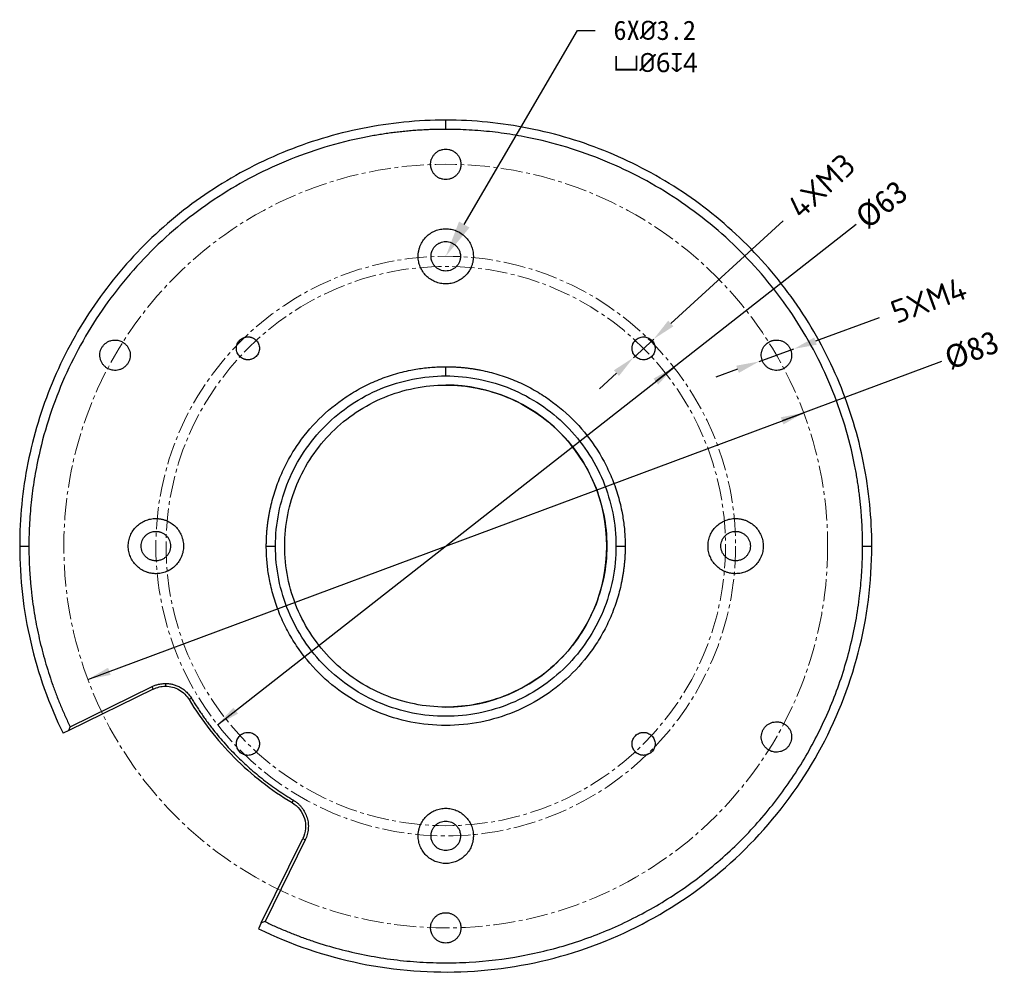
# Model space of a CAD drawing. Header units: millimetres. Extents: x 418 to 733, y 373 to 512.
# Tile 2 of 2: x 626 to 733, y 398 to 502. Entities that reach past the tile are written whole.
import ezdxf
from ezdxf import colors
from ezdxf.entities.mleader import LeaderData, LeaderLine
from ezdxf.math import Vec2, Vec3

# ---------------------------------------------------------------- set-up
doc = ezdxf.new("R2010")
doc.units = ezdxf.units.MM
doc.linetypes.add('点画线', pattern=[18, 12, -2, 2, -2])
doc.layers.add('中心线层', color=1, linetype='点画线', lineweight=18)
doc.styles.add('宋体', font='txt')
doc.dimstyles.new('宋体2.5 直径', dxfattribs={"dimtxt": 2.5, "dimasz": 2.5, "dimexe": 0.5, "dimexo": 1, "dimgap": 1, "dimtad": 0, "dimdsep": 46, "dimtxsty": '宋体', "dimcen": 2.5, "dimadec": 0, "dimazin": 0, "dimtfac": 1, "dimtmove": 0, "dimatfit": 2, "dimfxl": 1, "dimtolj": 1, "dimarcsym": 1})

# ---------------------------------------------------------------- blocks, each defined once
blk = doc.blocks.new('*D32')
at = {"color": 0, "lineweight": -2, "ltscale": 0.2}
for p, q in [((716.73, 479.24), (694.94, 462.18)), ((647.32, 424.86), (696.91, 463.72))]:
    blk.add_line(p, q, dxfattribs=at)
at = {"color": 0}
for points in [[(695.2, 461.85), (694.69, 462.5), (696.91, 463.72)], [(649.03, 426.73), (649.54, 426.08), (647.32, 424.86)]]:
    blk.add_solid(points, dxfattribs=at)
at = {"layer": 'Defpoints', "color": 0}
for p in [(696.91, 463.72), (647.32, 424.86)]:
    blk.add_point(p, dxfattribs=at)
at = {"color": 0, "insert": (719.49, 481.41), "char_height": 2.5, "attachment_point": 5, "rotation": 38.0765, "style": '宋体'}
blk.add_mtext('\\A1;%%C63', dxfattribs=at)
blk = doc.blocks.new('*D33')
at = {"color": 0, "lineweight": -2, "ltscale": 0.2}
for p, q in [((708.77, 479.64), (696.56, 468.48)), ((692.5, 464.77), (694.72, 466.8)), ((690.66, 463.09), (688.81, 461.4))]:
    blk.add_line(p, q, dxfattribs=at)
at = {"color": 0}
for points in [[(696.28, 468.79), (696.85, 468.18), (694.72, 466.8)], [(690.94, 462.78), (690.38, 463.4), (692.5, 464.77)]]:
    blk.add_solid(points, dxfattribs=at)
at = {"layer": 'Defpoints', "color": 0}
for p in [(694.72, 466.8), (692.5, 464.77)]:
    blk.add_point(p, dxfattribs=at)
at = {"color": 0, "insert": (712.94, 483.45), "char_height": 2.5, "attachment_point": 5, "rotation": 42.4174, "style": '宋体'}
blk.add_mtext('\\A1;{\\fISOCPEUR|b0|i0|c0|p34;4XM3}', dxfattribs=at)
blk = doc.blocks.new('*D34')
at = {"color": 0, "lineweight": -2, "ltscale": 0.2}
for p, q in [((725.99, 464.36), (708.66, 457.9)), ((633.23, 429.8), (711.01, 458.78))]:
    blk.add_line(p, q, dxfattribs=at)
at = {"color": 0}
for points in [[(708.81, 457.51), (708.52, 458.29), (711.01, 458.78)], [(635.42, 431.07), (635.71, 430.29), (633.23, 429.8)]]:
    blk.add_solid(points, dxfattribs=at)
at = {"layer": 'Defpoints', "color": 0}
for p in [(711.01, 458.78), (633.23, 429.8)]:
    blk.add_point(p, dxfattribs=at)
at = {"color": 0, "insert": (729.28, 465.58), "char_height": 2.5, "attachment_point": 5, "rotation": 20.43, "style": '宋体'}
blk.add_mtext('\\A1;%%C83', dxfattribs=at)
blk = doc.blocks.new('*D35')
at = {"color": 0, "lineweight": -2, "ltscale": 0.2}
for p, q in [((719.23, 469.09), (712.29, 466.57)), ((706.17, 464.36), (709.94, 465.72)), ((703.82, 463.51), (701.47, 462.66))]:
    blk.add_line(p, q, dxfattribs=at)
at = {"color": 0}
for points in [[(712.15, 466.96), (712.43, 466.18), (709.94, 465.72)], [(703.97, 463.12), (703.68, 463.9), (706.17, 464.36)]]:
    blk.add_solid(points, dxfattribs=at)
at = {"layer": 'Defpoints', "color": 0}
for p in [(709.94, 465.72), (706.17, 464.36)]:
    blk.add_point(p, dxfattribs=at)
at = {"color": 0, "insert": (724.6, 471.03), "char_height": 2.5, "attachment_point": 5, "rotation": 19.8934, "style": '宋体'}
blk.add_mtext('\\A1;{\\fISOCPEUR|b0|i0|c0|p34;5XM4}', dxfattribs=at)

msp = doc.modelspace()

# ---------------------------------------------------------------- linework, layer by layer
at = {"color": 7, "linetype": 'Continuous', "lineweight": 25}
for p, q in [((672.115, 489.591), (672.115, 490.591)), ((672.115, 462.791), (672.115, 463.791)), ((625.815, 444.291), (626.815, 444.291)), ((652.615, 444.291), (653.615, 444.291)), ((690.615, 444.291), (691.615, 444.291)), ((717.415, 444.291), (718.415, 444.291)), ((641.656, 429.357), (641.656, 429.057)), ((640.335, 428.75), (631.156, 424.248)), ((631.294, 424.65), (640.203, 429.02)), ((640.335, 428.75), (640.203, 429.02)), ((644.488, 427.752), (644.23, 427.598)), ((631.156, 424.248), (630.528, 423.94)), ((655.423, 416.405), (655.577, 416.662)), ((652.074, 403.331), (656.576, 412.51)), ((656.845, 412.378), (652.476, 403.469)), ((656.576, 412.51), (656.845, 412.378)), ((652.074, 403.331), (651.766, 402.702))]:
    msp.add_line(p, q, dxfattribs=at)
msp.add_arc((672.115, 444.291), 17.5, 270, 90)
for points, knots in [([(672.115, 490.591), (669.085, 490.591), (666.055, 490.292), (660.111, 489.11), (657.197, 488.226), (651.598, 485.907), (648.912, 484.471), (643.873, 481.104), (641.519, 479.172), (637.234, 474.887), (635.302, 472.533), (631.935, 467.494), (630.5, 464.808), (628.18, 459.209), (627.296, 456.295), (626.114, 450.351), (625.815, 447.321), (625.815, 444.291)], [0, 0, 0, 0, 0.125, 0.125, 0.25, 0.25, 0.375, 0.375, 0.5, 0.5, 0.625, 0.625, 0.75, 0.75, 0.875, 0.875, 1, 1, 1, 1]), ([(718.415, 444.291), (718.415, 447.321), (718.117, 450.351), (716.935, 456.295), (716.051, 459.209), (713.731, 464.808), (712.296, 467.494), (708.929, 472.533), (706.997, 474.887), (702.712, 479.172), (700.358, 481.104), (695.319, 484.471), (692.633, 485.907), (687.034, 488.226), (684.12, 489.11), (678.176, 490.292), (675.146, 490.591), (672.115, 490.591)], [0, 0, 0, 0, 0.125, 0.125, 0.25, 0.25, 0.375, 0.375, 0.5, 0.5, 0.625, 0.625, 0.75, 0.75, 0.875, 0.875, 1, 1, 1, 1]), ([(672.115, 489.591), (671.887, 489.59), (671.43, 489.588), (670.745, 489.572), (670.061, 489.546), (669.378, 489.51), (668.696, 489.464), (668.015, 489.407), (667.335, 489.34), (666.657, 489.263), (665.979, 489.175), (665.302, 489.077), (664.626, 488.969), (663.951, 488.851), (662.047, 488.487), (658.944, 487.711), (654.752, 486.209), (650.726, 484.307), (646.908, 482.016), (643.331, 479.365), (640.033, 476.374), (637.041, 473.076), (634.39, 469.498), (632.099, 465.68), (630.197, 461.654), (628.695, 457.462), (627.872, 454.169), (627.449, 451.878), (627.254, 450.622), (627.094, 449.363), (626.969, 448.1), (626.881, 446.833), (626.826, 445.563), (626.819, 444.715), (626.815, 444.291)], [0, 0, 0, 0, 0.0096419, 0.0192719, 0.028892, 0.0385045, 0.0481116, 0.0577154, 0.0673182, 0.0769223, 0.0865297, 0.0961427, 0.1057634, 0.1153942, 0.1250371, 0.1875277, 0.2500252, 0.3125158, 0.3750133, 0.4375039, 0.5000014, 0.562492, 0.6249895, 0.6874801, 0.7499776, 0.8124681, 0.8749657, 0.8928621, 0.9107236, 0.9285642, 0.9463981, 0.9642392, 0.9821019, 1, 1, 1, 1]), ([(717.415, 444.291), (717.415, 444.519), (717.413, 444.976), (717.396, 445.661), (717.371, 446.345), (717.335, 447.028), (717.288, 447.71), (717.232, 448.391), (717.165, 449.071), (717.088, 449.75), (717, 450.427), (716.902, 451.104), (716.794, 451.78), (716.675, 452.455), (716.312, 454.359), (715.536, 457.462), (714.034, 461.654), (712.132, 465.68), (709.841, 469.498), (707.19, 473.075), (704.199, 476.374), (700.9, 479.365), (697.323, 482.016), (693.505, 484.307), (689.479, 486.209), (685.287, 487.711), (681.994, 488.534), (679.703, 488.957), (678.447, 489.152), (677.187, 489.312), (675.924, 489.437), (674.658, 489.525), (673.388, 489.58), (672.54, 489.587), (672.115, 489.591)], [0, 0, 0, 0, 0.0096419, 0.0192719, 0.028892, 0.0385045, 0.0481116, 0.0577154, 0.0673182, 0.0769223, 0.0865297, 0.0961427, 0.1057634, 0.1153942, 0.1250371, 0.1875277, 0.2500252, 0.3125158, 0.3750133, 0.4375039, 0.5000014, 0.562492, 0.6249895, 0.6874801, 0.7499776, 0.8124681, 0.8749657, 0.8928621, 0.9107236, 0.9285642, 0.9463981, 0.9642392, 0.9821019, 1, 1, 1, 1]), ([(670.465, 485.791), (670.466, 485.834), (670.468, 485.921), (670.484, 486.049), (670.509, 486.176), (670.544, 486.301), (670.612, 486.483), (670.734, 486.714), (670.941, 486.964), (671.192, 487.172), (671.48, 487.324), (671.791, 487.42), (672.115, 487.451), (672.439, 487.42), (672.751, 487.325), (673.038, 487.172), (673.289, 486.965), (673.497, 486.714), (673.633, 486.458), (673.714, 486.219), (673.758, 486.007), (673.763, 485.863), (673.765, 485.791)], [0, 0, 0, 0, 0.0251655, 0.0501056, 0.0749758, 0.0999332, 0.125133, 0.1875615, 0.2500978, 0.3125263, 0.3750626, 0.4374911, 0.5000273, 0.5624558, 0.6249921, 0.6874206, 0.7499569, 0.8123854, 0.8749217, 0.9167118, 0.9581622, 1, 1, 1, 1]), ([(673.765, 485.791), (673.765, 485.747), (673.763, 485.661), (673.747, 485.532), (673.722, 485.405), (673.687, 485.281), (673.619, 485.098), (673.497, 484.868), (673.29, 484.617), (673.039, 484.409), (672.751, 484.257), (672.44, 484.161), (672.116, 484.13), (671.791, 484.161), (671.48, 484.257), (671.193, 484.409), (670.942, 484.616), (670.734, 484.868), (670.598, 485.123), (670.517, 485.362), (670.473, 485.574), (670.468, 485.718), (670.465, 485.791)], [0, 0, 0, 0, 0.0251655, 0.0501056, 0.0749758, 0.0999332, 0.125133, 0.1875615, 0.2500978, 0.3125263, 0.3750626, 0.4374911, 0.5000273, 0.5624558, 0.6249921, 0.6874206, 0.7499569, 0.8123854, 0.8749217, 0.9167118, 0.9581622, 1, 1, 1, 1]), ([(669.115, 475.791), (669.116, 475.847), (669.118, 475.96), (669.133, 476.128), (669.156, 476.294), (669.189, 476.458), (669.231, 476.62), (669.282, 476.781), (669.392, 477.069), (669.604, 477.469), (669.981, 477.925), (670.437, 478.302), (670.96, 478.58), (671.526, 478.753), (672.115, 478.809), (672.705, 478.753), (673.271, 478.58), (673.793, 478.302), (674.25, 477.925), (674.627, 477.469), (674.858, 477.032), (674.991, 476.663), (675.063, 476.377), (675.107, 476.086), (675.113, 475.889), (675.115, 475.791)], [0, 0, 0, 0, 0.0180124, 0.0358853, 0.053675, 0.0714385, 0.0892331, 0.1071157, 0.1251424, 0.1875918, 0.2501004, 0.3125497, 0.3750583, 0.4375076, 0.5000162, 0.5624655, 0.6249741, 0.6874234, 0.749932, 0.8123814, 0.8748899, 0.9063094, 0.9374302, 0.9685585, 1, 1, 1, 1]), ([(670.515, 475.791), (670.516, 475.833), (670.518, 475.917), (670.533, 476.041), (670.558, 476.164), (670.592, 476.285), (670.657, 476.462), (670.776, 476.686), (670.977, 476.929), (671.22, 477.13), (671.499, 477.278), (671.801, 477.371), (672.115, 477.401), (672.43, 477.371), (672.731, 477.278), (673.01, 477.13), (673.254, 476.929), (673.455, 476.686), (673.587, 476.437), (673.665, 476.206), (673.708, 476), (673.713, 475.861), (673.715, 475.791)], [0, 0, 0, 0, 0.02516495, 0.05010475, 0.07497501, 0.09993264, 0.12513293, 0.18755975, 0.25009772, 0.31252454, 0.37506251, 0.43748933, 0.5000273, 0.56245412, 0.62499209, 0.68741892, 0.74995689, 0.81238371, 0.87492168, 0.91671104, 0.95816147, 1, 1, 1, 1]), ([(675.115, 475.791), (675.115, 475.734), (675.113, 475.621), (675.098, 475.454), (675.075, 475.287), (675.042, 475.123), (675, 474.961), (674.949, 474.8), (674.839, 474.512), (674.627, 474.112), (674.25, 473.656), (673.794, 473.279), (673.271, 473.002), (672.705, 472.828), (672.116, 472.772), (671.526, 472.828), (670.96, 473.002), (670.438, 473.279), (669.981, 473.656), (669.604, 474.112), (669.373, 474.549), (669.239, 474.919), (669.168, 475.204), (669.124, 475.495), (669.118, 475.692), (669.115, 475.791)], [0, 0, 0, 0, 0.0180124, 0.0358853, 0.053675, 0.0714385, 0.0892331, 0.1071157, 0.1251424, 0.1875918, 0.2501004, 0.3125497, 0.3750583, 0.4375076, 0.5000162, 0.5624655, 0.6249741, 0.6874234, 0.749932, 0.8123814, 0.8748899, 0.9063094, 0.9374302, 0.9685585, 1, 1, 1, 1]), ([(673.715, 475.791), (673.715, 475.748), (673.713, 475.665), (673.698, 475.54), (673.673, 475.417), (673.639, 475.296), (673.574, 475.119), (673.455, 474.896), (673.254, 474.652), (673.011, 474.451), (672.732, 474.303), (672.43, 474.211), (672.116, 474.181), (671.801, 474.211), (671.5, 474.303), (671.221, 474.451), (670.977, 474.652), (670.776, 474.896), (670.644, 475.144), (670.566, 475.375), (670.523, 475.581), (670.518, 475.721), (670.515, 475.791)], [0, 0, 0, 0, 0.025165, 0.0501048, 0.074975, 0.0999326, 0.1251329, 0.1875597, 0.2500977, 0.3125245, 0.3750625, 0.4374893, 0.5000273, 0.5624541, 0.6249921, 0.6874189, 0.7499569, 0.8123837, 0.8749217, 0.916711, 0.9581615, 1, 1, 1, 1]), ([(635.35, 463.612), (635.313, 463.634), (635.239, 463.679), (635.136, 463.757), (635.039, 463.842), (634.948, 463.935), (634.824, 464.085), (634.686, 464.306), (634.572, 464.611), (634.518, 464.932), (634.529, 465.257), (634.602, 465.574), (634.737, 465.871), (634.926, 466.136), (635.165, 466.358), (635.441, 466.53), (635.746, 466.644), (636.067, 466.698), (636.356, 466.688), (636.604, 466.639), (636.809, 466.571), (636.937, 466.503), (637, 466.47)], [0, 0, 0, 0, 0.0251655, 0.0501056, 0.0749758, 0.0999332, 0.125133, 0.1875615, 0.2500978, 0.3125263, 0.3750626, 0.4374911, 0.5000273, 0.5624558, 0.6249921, 0.6874206, 0.7499569, 0.8123854, 0.8749217, 0.9167118, 0.9581622, 1, 1, 1, 1]), ([(650.619, 464.537), (650.587, 464.537), (650.521, 464.539), (650.424, 464.551), (650.328, 464.57), (650.233, 464.596), (650.095, 464.647), (649.92, 464.74), (649.73, 464.897), (649.573, 465.087), (649.419, 465.377), (649.336, 465.787), (649.419, 466.196), (649.573, 466.486), (649.73, 466.676), (649.92, 466.833), (650.114, 466.936), (650.295, 466.997), (650.456, 467.031), (650.565, 467.035), (650.619, 467.037)], [0, 0, 0, 0, 0.0251908, 0.0501587, 0.0750595, 0.1000502, 0.1252863, 0.1877742, 0.2504046, 0.3128925, 0.3755229, 0.500027, 0.624531, 0.687019, 0.7496493, 0.8121373, 0.8747677, 0.9166016, 0.958103, 1, 1, 1, 1]), ([(650.619, 467.037), (650.652, 467.036), (650.718, 467.034), (650.815, 467.023), (650.911, 467.004), (651.006, 466.977), (651.144, 466.926), (651.319, 466.833), (651.509, 466.676), (651.666, 466.486), (651.82, 466.197), (651.902, 465.787), (651.82, 465.377), (651.666, 465.088), (651.509, 464.897), (651.319, 464.74), (651.125, 464.637), (650.944, 464.576), (650.783, 464.543), (650.674, 464.539), (650.619, 464.537)], [0, 0, 0, 0, 0.0251908, 0.0501587, 0.0750595, 0.1000502, 0.1252863, 0.1877742, 0.2504046, 0.3128925, 0.3755229, 0.500027, 0.624531, 0.687019, 0.7496493, 0.8121373, 0.8747677, 0.9166016, 0.958103, 1, 1, 1, 1]), ([(692.362, 465.787), (692.362, 465.82), (692.364, 465.885), (692.376, 465.982), (692.395, 466.078), (692.421, 466.173), (692.472, 466.311), (692.565, 466.486), (692.722, 466.676), (692.912, 466.833), (693.202, 466.987), (693.612, 467.07), (694.021, 466.987), (694.311, 466.833), (694.501, 466.676), (694.658, 466.486), (694.761, 466.292), (694.822, 466.111), (694.856, 465.95), (694.86, 465.841), (694.862, 465.787)], [0, 0, 0, 0, 0.0251908, 0.0501587, 0.0750595, 0.1000502, 0.1252863, 0.1877742, 0.2504046, 0.3128925, 0.3755229, 0.500027, 0.624531, 0.687019, 0.7496493, 0.8121373, 0.8747677, 0.9166016, 0.958103, 1, 1, 1, 1]), ([(707.231, 466.47), (707.269, 466.49), (707.345, 466.532), (707.464, 466.583), (707.586, 466.624), (707.712, 466.656), (707.903, 466.689), (708.164, 466.698), (708.485, 466.644), (708.79, 466.531), (709.066, 466.358), (709.304, 466.136), (709.493, 465.871), (709.629, 465.575), (709.702, 465.257), (709.713, 464.932), (709.659, 464.611), (709.546, 464.306), (709.392, 464.06), (709.226, 463.871), (709.064, 463.727), (708.942, 463.65), (708.881, 463.612)], [0, 0, 0, 0, 0.0251655, 0.0501056, 0.0749758, 0.0999332, 0.125133, 0.1875615, 0.2500978, 0.3125263, 0.3750626, 0.4374911, 0.5000273, 0.5624558, 0.6249921, 0.6874206, 0.7499569, 0.8123854, 0.8749217, 0.9167118, 0.9581622, 1, 1, 1, 1]), ([(637, 466.47), (637.038, 466.447), (637.112, 466.402), (637.215, 466.324), (637.312, 466.239), (637.403, 466.146), (637.527, 465.997), (637.665, 465.775), (637.779, 465.471), (637.833, 465.149), (637.822, 464.824), (637.749, 464.507), (637.613, 464.211), (637.424, 463.945), (637.186, 463.723), (636.91, 463.551), (636.605, 463.437), (636.284, 463.383), (635.995, 463.393), (635.747, 463.442), (635.542, 463.51), (635.414, 463.578), (635.35, 463.612)], [0, 0, 0, 0, 0.0251655, 0.0501056, 0.0749758, 0.0999332, 0.125133, 0.1875615, 0.2500978, 0.3125263, 0.3750626, 0.4374911, 0.5000273, 0.5624558, 0.6249921, 0.6874206, 0.7499569, 0.8123854, 0.8749217, 0.9167118, 0.9581622, 1, 1, 1, 1]), ([(694.862, 465.787), (694.861, 465.754), (694.859, 465.688), (694.848, 465.591), (694.829, 465.495), (694.802, 465.4), (694.751, 465.262), (694.658, 465.087), (694.501, 464.897), (694.311, 464.74), (694.021, 464.586), (693.612, 464.504), (693.202, 464.586), (692.913, 464.74), (692.722, 464.897), (692.565, 465.087), (692.462, 465.281), (692.401, 465.462), (692.368, 465.623), (692.364, 465.732), (692.362, 465.787)], [0, 0, 0, 0, 0.0251908, 0.0501587, 0.0750595, 0.1000502, 0.1252863, 0.1877742, 0.2504046, 0.3128925, 0.3755229, 0.500027, 0.624531, 0.687019, 0.7496493, 0.8121373, 0.8747677, 0.9166016, 0.958103, 1, 1, 1, 1]), ([(708.881, 463.612), (708.842, 463.591), (708.767, 463.549), (708.647, 463.498), (708.525, 463.457), (708.399, 463.425), (708.208, 463.392), (707.947, 463.383), (707.626, 463.437), (707.321, 463.551), (707.045, 463.723), (706.807, 463.945), (706.618, 464.21), (706.482, 464.507), (706.409, 464.824), (706.398, 465.149), (706.452, 465.47), (706.566, 465.775), (706.719, 466.021), (706.885, 466.211), (707.047, 466.355), (707.169, 466.431), (707.231, 466.47)], [0, 0, 0, 0, 0.0251655, 0.0501056, 0.0749758, 0.0999332, 0.125133, 0.1875615, 0.2500978, 0.3125263, 0.3750626, 0.4374911, 0.5000273, 0.5624558, 0.6249921, 0.6874206, 0.7499569, 0.8123854, 0.8749217, 0.9167118, 0.9581622, 1, 1, 1, 1]), ([(652.615, 444.291), (652.616, 444.433), (652.618, 444.717), (652.633, 445.142), (652.656, 445.567), (652.688, 445.99), (652.73, 446.413), (652.781, 446.835), (652.841, 447.256), (652.91, 447.676), (653.08, 448.582), (653.425, 449.96), (654.071, 451.765), (654.89, 453.498), (656.203, 455.688), (658.238, 458.168), (660.718, 460.203), (662.908, 461.516), (664.641, 462.335), (666.446, 462.981), (667.934, 463.354), (669.065, 463.556), (669.823, 463.661), (670.585, 463.735), (671.349, 463.782), (671.86, 463.788), (672.115, 463.791)], [0, 0, 0, 0, 0.0139263, 0.0278299, 0.0417173, 0.0555952, 0.0694702, 0.083349, 0.0972382, 0.1111445, 0.1250743, 0.1875786, 0.2501009, 0.3126052, 0.3751275, 0.5000027, 0.624878, 0.6873822, 0.7499046, 0.8124088, 0.8749311, 0.8999807, 0.9249737, 0.9499488, 0.9749446, 1, 1, 1, 1]), ([(672.115, 463.791), (672.258, 463.79), (672.542, 463.788), (672.967, 463.774), (673.392, 463.751), (673.815, 463.718), (674.238, 463.676), (674.66, 463.626), (675.081, 463.565), (675.501, 463.496), (676.407, 463.326), (677.785, 462.981), (679.59, 462.335), (681.323, 461.516), (683.513, 460.203), (685.993, 458.168), (688.028, 455.688), (689.341, 453.498), (690.16, 451.765), (690.806, 449.961), (691.178, 448.472), (691.381, 447.341), (691.486, 446.583), (691.56, 445.821), (691.607, 445.057), (691.613, 444.546), (691.615, 444.291)], [0, 0, 0, 0, 0.0139263, 0.0278299, 0.0417173, 0.0555952, 0.0694702, 0.083349, 0.0972382, 0.1111445, 0.1250743, 0.1875786, 0.2501009, 0.3126052, 0.3751275, 0.5000027, 0.624878, 0.6873822, 0.7499046, 0.8124088, 0.8749311, 0.8999807, 0.9249737, 0.9499488, 0.9749446, 1, 1, 1, 1]), ([(653.615, 444.291), (653.615, 445.501), (653.735, 446.712), (654.207, 449.087), (654.56, 450.252), (655.487, 452.489), (656.061, 453.562), (657.406, 455.575), (658.178, 456.516), (659.89, 458.228), (660.831, 459), (662.844, 460.345), (663.917, 460.919), (666.155, 461.846), (667.319, 462.199), (669.694, 462.671), (670.905, 462.791), (672.115, 462.791)], [0, 0, 0, 0, 0.125, 0.125, 0.25, 0.25, 0.375, 0.375, 0.5, 0.5, 0.625, 0.625, 0.75, 0.75, 0.875, 0.875, 1, 1, 1, 1]), ([(672.115, 462.791), (673.326, 462.791), (674.537, 462.671), (676.912, 462.199), (678.076, 461.846), (680.314, 460.919), (681.387, 460.345), (683.4, 459), (684.341, 458.228), (686.053, 456.516), (686.825, 455.575), (688.17, 453.562), (688.744, 452.489), (689.671, 450.252), (690.024, 449.087), (690.496, 446.712), (690.615, 445.501), (690.615, 444.291)], [0, 0, 0, 0, 0.125, 0.125, 0.25, 0.25, 0.375, 0.375, 0.5, 0.5, 0.625, 0.625, 0.75, 0.75, 0.875, 0.875, 1, 1, 1, 1]), ([(654.615, 444.291), (654.615, 445.436), (654.728, 446.581), (655.175, 448.828), (655.509, 449.929), (656.386, 452.046), (656.928, 453.061), (658.201, 454.965), (658.931, 455.855), (660.551, 457.475), (661.441, 458.205), (663.345, 459.478), (664.36, 460.02), (666.477, 460.897), (667.578, 461.231), (669.825, 461.678), (670.97, 461.791), (673.261, 461.791), (674.406, 461.678), (676.653, 461.231), (677.754, 460.897), (679.871, 460.02), (680.886, 459.478), (682.79, 458.205), (683.68, 457.475), (685.3, 455.855), (686.03, 454.965), (687.303, 453.061), (687.845, 452.046), (688.722, 449.929), (689.056, 448.828), (689.503, 446.581), (689.615, 445.436), (689.615, 444.291)], [0, 0, 0, 0, 0.0625, 0.0625, 0.125, 0.125, 0.1875, 0.1875, 0.25, 0.25, 0.3125, 0.3125, 0.375, 0.375, 0.4375, 0.4375, 0.5, 0.5, 0.5625, 0.5625, 0.625, 0.625, 0.6875, 0.6875, 0.75, 0.75, 0.8125, 0.8125, 0.875, 0.875, 0.9375, 0.9375, 1, 1, 1, 1]), ([(640.615, 441.291), (640.559, 441.291), (640.446, 441.293), (640.278, 441.308), (640.112, 441.331), (639.948, 441.364), (639.786, 441.406), (639.625, 441.457), (639.337, 441.567), (638.937, 441.779), (638.481, 442.156), (638.104, 442.612), (637.827, 443.135), (637.653, 443.701), (637.597, 444.29), (637.653, 444.88), (637.826, 445.446), (638.104, 445.969), (638.481, 446.425), (638.937, 446.802), (639.374, 447.034), (639.743, 447.167), (640.029, 447.238), (640.32, 447.282), (640.517, 447.288), (640.615, 447.291)], [0, 0, 0, 0, 0.0180124, 0.0358853, 0.053675, 0.0714385, 0.0892331, 0.1071157, 0.1251424, 0.1875918, 0.2501004, 0.3125497, 0.3750583, 0.4375076, 0.5000162, 0.5624655, 0.6249741, 0.6874234, 0.749932, 0.8123814, 0.8748899, 0.9063094, 0.9374302, 0.9685585, 1, 1, 1, 1]), ([(640.615, 447.291), (640.672, 447.29), (640.785, 447.288), (640.953, 447.273), (641.119, 447.25), (641.283, 447.218), (641.445, 447.176), (641.606, 447.124), (641.894, 447.014), (642.294, 446.802), (642.75, 446.425), (643.127, 445.969), (643.404, 445.446), (643.578, 444.88), (643.634, 444.291), (643.578, 443.701), (643.405, 443.136), (643.127, 442.613), (642.75, 442.156), (642.294, 441.779), (641.857, 441.548), (641.487, 441.415), (641.202, 441.343), (640.911, 441.299), (640.714, 441.293), (640.615, 441.291)], [0, 0, 0, 0, 0.0180124, 0.0358853, 0.053675, 0.0714385, 0.0892331, 0.1071157, 0.1251424, 0.1875918, 0.2501004, 0.3125497, 0.3750583, 0.4375076, 0.5000162, 0.5624655, 0.6249741, 0.6874234, 0.749932, 0.8123814, 0.8748899, 0.9063094, 0.9374302, 0.9685585, 1, 1, 1, 1]), ([(703.615, 441.291), (703.559, 441.291), (703.446, 441.293), (703.278, 441.308), (703.112, 441.331), (702.948, 441.364), (702.786, 441.406), (702.625, 441.457), (702.337, 441.567), (701.937, 441.779), (701.481, 442.156), (701.104, 442.612), (700.827, 443.135), (700.653, 443.701), (700.597, 444.29), (700.653, 444.88), (700.826, 445.446), (701.104, 445.969), (701.481, 446.425), (701.937, 446.802), (702.374, 447.034), (702.743, 447.167), (703.029, 447.238), (703.32, 447.282), (703.517, 447.288), (703.615, 447.291)], [0, 0, 0, 0, 0.0180124, 0.0358853, 0.053675, 0.0714385, 0.0892331, 0.1071157, 0.1251424, 0.1875918, 0.2501004, 0.3125497, 0.3750583, 0.4375076, 0.5000162, 0.5624655, 0.6249741, 0.6874234, 0.749932, 0.8123814, 0.8748899, 0.9063094, 0.9374302, 0.9685585, 1, 1, 1, 1]), ([(703.615, 447.291), (703.672, 447.29), (703.785, 447.288), (703.953, 447.273), (704.119, 447.25), (704.283, 447.218), (704.445, 447.176), (704.606, 447.124), (704.894, 447.014), (705.294, 446.802), (705.75, 446.425), (706.127, 445.969), (706.404, 445.446), (706.578, 444.88), (706.634, 444.291), (706.578, 443.701), (706.405, 443.136), (706.127, 442.613), (705.75, 442.156), (705.294, 441.779), (704.857, 441.548), (704.487, 441.415), (704.202, 441.343), (703.911, 441.299), (703.714, 441.293), (703.615, 441.291)], [0, 0, 0, 0, 0.0180124, 0.0358853, 0.053675, 0.0714385, 0.0892331, 0.1071157, 0.1251424, 0.1875918, 0.2501004, 0.3125497, 0.3750583, 0.4375076, 0.5000162, 0.5624655, 0.6249741, 0.6874234, 0.749932, 0.8123814, 0.8748899, 0.9063094, 0.9374302, 0.9685585, 1, 1, 1, 1]), ([(640.615, 442.691), (640.573, 442.692), (640.49, 442.693), (640.365, 442.709), (640.242, 442.733), (640.121, 442.767), (639.944, 442.832), (639.721, 442.951), (639.477, 443.152), (639.276, 443.396), (639.128, 443.674), (639.036, 443.976), (639.005, 444.29), (639.036, 444.605), (639.128, 444.907), (639.276, 445.185), (639.477, 445.429), (639.72, 445.63), (639.969, 445.762), (640.2, 445.84), (640.406, 445.883), (640.545, 445.888), (640.615, 445.891)], [0, 0, 0, 0, 0.02516495, 0.05010475, 0.07497501, 0.09993264, 0.12513293, 0.18755975, 0.25009772, 0.31252454, 0.37506251, 0.43748933, 0.5000273, 0.56245412, 0.62499209, 0.68741892, 0.74995689, 0.81238371, 0.87492168, 0.91671104, 0.95816147, 1, 1, 1, 1]), ([(640.615, 445.891), (640.658, 445.89), (640.741, 445.888), (640.866, 445.873), (640.989, 445.848), (641.11, 445.814), (641.287, 445.749), (641.51, 445.63), (641.754, 445.429), (641.955, 445.186), (642.103, 444.907), (642.195, 444.605), (642.226, 444.291), (642.195, 443.976), (642.103, 443.675), (641.955, 443.396), (641.754, 443.152), (641.511, 442.951), (641.262, 442.819), (641.031, 442.741), (640.825, 442.698), (640.686, 442.693), (640.615, 442.691)], [0, 0, 0, 0, 0.025165, 0.0501048, 0.074975, 0.0999326, 0.1251329, 0.1875597, 0.2500977, 0.3125245, 0.3750625, 0.4374893, 0.5000273, 0.5624541, 0.6249921, 0.6874189, 0.7499569, 0.8123837, 0.8749217, 0.916711, 0.9581615, 1, 1, 1, 1]), ([(703.615, 442.691), (703.573, 442.692), (703.49, 442.693), (703.365, 442.709), (703.242, 442.733), (703.121, 442.767), (702.944, 442.832), (702.721, 442.951), (702.477, 443.152), (702.276, 443.396), (702.128, 443.674), (702.036, 443.976), (702.005, 444.29), (702.036, 444.605), (702.128, 444.907), (702.276, 445.185), (702.477, 445.429), (702.72, 445.63), (702.969, 445.762), (703.2, 445.84), (703.406, 445.883), (703.545, 445.888), (703.615, 445.891)], [0, 0, 0, 0, 0.025165, 0.0501048, 0.074975, 0.0999326, 0.1251329, 0.1875597, 0.2500977, 0.3125245, 0.3750625, 0.4374893, 0.5000273, 0.5624541, 0.6249921, 0.6874189, 0.7499569, 0.8123837, 0.8749217, 0.916711, 0.9581615, 1, 1, 1, 1]), ([(703.615, 445.891), (703.658, 445.89), (703.741, 445.888), (703.866, 445.873), (703.989, 445.848), (704.11, 445.814), (704.287, 445.749), (704.51, 445.63), (704.754, 445.429), (704.955, 445.186), (705.103, 444.907), (705.195, 444.605), (705.226, 444.291), (705.195, 443.976), (705.103, 443.675), (704.955, 443.396), (704.754, 443.152), (704.511, 442.951), (704.262, 442.819), (704.031, 442.741), (703.825, 442.698), (703.686, 442.693), (703.615, 442.691)], [0, 0, 0, 0, 0.02516495, 0.05010475, 0.07497501, 0.09993264, 0.12513293, 0.18755975, 0.25009772, 0.31252454, 0.37506251, 0.43748933, 0.5000273, 0.56245412, 0.62499209, 0.68741892, 0.74995689, 0.81238371, 0.87492168, 0.91671104, 0.95816147, 1, 1, 1, 1]), ([(625.815, 444.291), (625.815, 440.779), (626.217, 437.267), (627.801, 430.425), (628.984, 427.094), (630.528, 423.94)], [0, 0, 0, 0, 0.5, 0.5, 1, 1, 1, 1]), ([(626.815, 444.291), (626.816, 444.079), (626.818, 443.656), (626.832, 443.021), (626.854, 442.386), (626.885, 441.753), (626.925, 441.119), (626.974, 440.487), (627.032, 439.854), (627.165, 438.592), (627.431, 436.705), (627.926, 434.213), (628.56, 431.753), (629.203, 429.736), (629.784, 428.146), (630.253, 426.966), (630.753, 425.799), (631.114, 425.033), (631.294, 424.65)], [0, 0, 0, 0, 0.0312709, 0.0625242, 0.0937659, 0.1250023, 0.1562394, 0.1874835, 0.2187406, 0.2500169, 0.3749976, 0.500003, 0.6249838, 0.7499892, 0.8125119, 0.8749885, 0.9374681, 1, 1, 1, 1]), ([(651.766, 402.702), (655.276, 400.985), (659.005, 399.714), (666.663, 398.147), (670.591, 397.851), (678.397, 398.253), (682.274, 398.95), (689.731, 401.295), (693.31, 402.941), (699.941, 407.079), (702.993, 409.57), (708.377, 415.237), (710.707, 418.413), (714.499, 425.249), (715.96, 428.907), (717.918, 436.474), (718.415, 440.382), (718.415, 444.291)], [0, 0, 0, 0, 0.125, 0.125, 0.25, 0.25, 0.375, 0.375, 0.5, 0.5, 0.625, 0.625, 0.75, 0.75, 0.875, 0.875, 1, 1, 1, 1]), ([(652.476, 403.469), (652.667, 403.378), (653.05, 403.196), (653.628, 402.933), (654.21, 402.678), (654.795, 402.431), (655.383, 402.192), (655.975, 401.962), (656.57, 401.74), (657.168, 401.526), (658.47, 401.081), (660.5, 400.474), (663.286, 399.829), (666.108, 399.36), (668.953, 399.071), (671.811, 398.961), (675.621, 399.056), (680.363, 399.625), (685.919, 401.018), (691.255, 403.1), (696.288, 405.837), (700.936, 409.185), (705.125, 413.092), (708.789, 417.494), (711.358, 421.52), (713.095, 424.913), (714.235, 427.535), (715.208, 430.225), (716.009, 432.97), (716.636, 435.761), (716.995, 438.02), (717.19, 439.725), (717.291, 440.863), (717.362, 442.004), (717.407, 443.147), (717.413, 443.909), (717.415, 444.291)], [0, 0, 0, 0, 0.006953, 0.0139013, 0.0208464, 0.0277895, 0.0347321, 0.0416755, 0.0486211, 0.0555702, 0.0625243, 0.0937788, 0.1250387, 0.1562932, 0.1875531, 0.2188076, 0.2500676, 0.3125508, 0.3750341, 0.4375173, 0.5000006, 0.5624838, 0.6249671, 0.6874503, 0.7499336, 0.781188, 0.812448, 0.8437025, 0.8749624, 0.9062169, 0.9374769, 0.9499886, 0.9624888, 0.9749854, 0.9874865, 1, 1, 1, 1]), ([(691.615, 444.291), (691.615, 444.148), (691.613, 443.865), (691.598, 443.439), (691.575, 443.014), (691.543, 442.591), (691.501, 442.168), (691.45, 441.746), (691.39, 441.325), (691.321, 440.905), (691.151, 439.999), (690.806, 438.621), (690.16, 436.817), (689.341, 435.083), (688.028, 432.894), (685.993, 430.413), (683.019, 427.973), (679.626, 426.159), (675.944, 425.042), (672.115, 424.665), (668.287, 425.042), (664.605, 426.159), (661.212, 427.973), (658.238, 430.413), (656.203, 432.893), (654.89, 435.083), (654.071, 436.816), (653.425, 438.621), (653.053, 440.109), (652.85, 441.24), (652.745, 441.998), (652.671, 442.76), (652.624, 443.524), (652.618, 444.035), (652.615, 444.291)], [0, 0, 0, 0, 0.0069666, 0.0139219, 0.0208691, 0.0278115, 0.0347525, 0.0416953, 0.0486434, 0.0556, 0.0625684, 0.0938361, 0.1251129, 0.1563806, 0.1876574, 0.2501262, 0.312595, 0.3750638, 0.4375326, 0.5000014, 0.5624702, 0.624939, 0.6874078, 0.7498766, 0.8123453, 0.8436131, 0.8748898, 0.9061576, 0.9374343, 0.9499654, 0.9624681, 0.9749619, 0.9874661, 1, 1, 1, 1]), ([(690.615, 444.291), (690.615, 443.08), (690.496, 441.869), (690.024, 439.494), (689.671, 438.33), (688.744, 436.092), (688.17, 435.019), (686.825, 433.006), (686.053, 432.065), (684.341, 430.353), (683.4, 429.581), (681.387, 428.236), (680.314, 427.662), (678.076, 426.735), (676.912, 426.382), (674.537, 425.91), (673.326, 425.791), (670.905, 425.791), (669.694, 425.91), (667.319, 426.382), (666.155, 426.735), (663.917, 427.662), (662.844, 428.236), (660.831, 429.581), (659.89, 430.353), (658.178, 432.065), (657.406, 433.006), (656.061, 435.019), (655.487, 436.092), (654.56, 438.33), (654.207, 439.494), (653.735, 441.869), (653.615, 443.08), (653.615, 444.291)], [0, 0, 0, 0, 0.0625, 0.0625, 0.125, 0.125, 0.1875, 0.1875, 0.25, 0.25, 0.3125, 0.3125, 0.375, 0.375, 0.4375, 0.4375, 0.5, 0.5, 0.5625, 0.5625, 0.625, 0.625, 0.6875, 0.6875, 0.75, 0.75, 0.8125, 0.8125, 0.875, 0.875, 0.9375, 0.9375, 1, 1, 1, 1]), ([(689.615, 444.291), (689.615, 443.145), (689.503, 442), (689.056, 439.753), (688.722, 438.652), (687.845, 436.535), (687.303, 435.52), (686.03, 433.616), (685.3, 432.726), (683.68, 431.106), (682.79, 430.376), (680.886, 429.104), (679.871, 428.561), (677.754, 427.684), (676.653, 427.35), (674.406, 426.903), (673.261, 426.791), (670.97, 426.791), (669.825, 426.903), (667.578, 427.35), (666.477, 427.684), (664.36, 428.561), (663.345, 429.104), (661.441, 430.376), (660.551, 431.106), (658.931, 432.726), (658.201, 433.616), (656.928, 435.52), (656.386, 436.535), (655.509, 438.652), (655.175, 439.753), (654.728, 442), (654.615, 443.145), (654.615, 444.291)], [0, 0, 0, 0, 0.0625, 0.0625, 0.125, 0.125, 0.1875, 0.1875, 0.25, 0.25, 0.3125, 0.3125, 0.375, 0.375, 0.4375, 0.4375, 0.5, 0.5, 0.5625, 0.5625, 0.625, 0.625, 0.6875, 0.6875, 0.75, 0.75, 0.8125, 0.8125, 0.875, 0.875, 0.9375, 0.9375, 1, 1, 1, 1]), ([(640.203, 429.02), (640.26, 429.046), (640.373, 429.1), (640.549, 429.167), (640.728, 429.225), (640.93, 429.278), (641.156, 429.322), (641.405, 429.351), (641.572, 429.355), (641.656, 429.357)], [0, 0, 0, 0, 0.1251411, 0.2499206, 0.3747462, 0.5000249, 0.6667633, 0.8330986, 1, 1, 1, 1]), ([(641.656, 429.357), (641.713, 429.356), (641.826, 429.354), (641.996, 429.341), (642.165, 429.319), (642.332, 429.288), (642.58, 429.23), (642.904, 429.122), (643.288, 428.936), (643.645, 428.702), (643.932, 428.455), (644.159, 428.214), (644.336, 427.992), (644.437, 427.832), (644.488, 427.752)], [0, 0, 0, 0, 0.0501245, 0.1000616, 0.1499448, 0.199908, 0.2500843, 0.3749727, 0.5000238, 0.6249122, 0.7499633, 0.8333762, 0.9165149, 1, 1, 1, 1]), ([(641.656, 429.057), (642.172, 429.057), (642.687, 428.921), (643.584, 428.412), (643.965, 428.04), (644.23, 427.598)], [0, 0, 0, 0, 0.5, 0.5, 1, 1, 1, 1]), ([(644.23, 427.598), (645.599, 425.311), (647.25, 423.194), (651.019, 419.425), (653.136, 417.774), (655.423, 416.405)], [0, 0, 0, 0, 0.5, 0.5, 1, 1, 1, 1]), ([(644.488, 427.752), (644.585, 427.59), (644.781, 427.268), (645.084, 426.79), (645.396, 426.318), (645.716, 425.852), (646.044, 425.391), (646.38, 424.936), (647.011, 424.112), (647.975, 422.951), (649.332, 421.507), (650.776, 420.15), (652.046, 419.095), (653.099, 418.299), (653.907, 417.727), (654.732, 417.179), (655.295, 416.835), (655.577, 416.662)], [0, 0, 0, 0, 0.0357404, 0.0714547, 0.1071538, 0.1428489, 0.1785508, 0.2142708, 0.2500197, 0.3749941, 0.5000033, 0.6249777, 0.7499868, 0.8125132, 0.8749847, 0.9374606, 1, 1, 1, 1]), ([(707.231, 422.112), (707.193, 422.134), (707.119, 422.179), (707.016, 422.257), (706.919, 422.342), (706.828, 422.435), (706.704, 422.585), (706.566, 422.806), (706.452, 423.111), (706.398, 423.432), (706.409, 423.757), (706.482, 424.074), (706.618, 424.371), (706.806, 424.636), (707.045, 424.858), (707.321, 425.03), (707.626, 425.144), (707.947, 425.198), (708.236, 425.188), (708.484, 425.139), (708.689, 425.071), (708.817, 425.003), (708.881, 424.97)], [0, 0, 0, 0, 0.0251655, 0.0501056, 0.0749758, 0.0999332, 0.125133, 0.1875615, 0.2500978, 0.3125263, 0.3750626, 0.4374911, 0.5000273, 0.5624558, 0.6249921, 0.6874206, 0.7499569, 0.8123854, 0.8749217, 0.9167118, 0.9581622, 1, 1, 1, 1]), ([(708.881, 424.97), (708.918, 424.947), (708.992, 424.902), (709.095, 424.824), (709.192, 424.739), (709.283, 424.646), (709.407, 424.497), (709.545, 424.275), (709.659, 423.971), (709.713, 423.649), (709.702, 423.324), (709.629, 423.007), (709.494, 422.711), (709.305, 422.445), (709.066, 422.223), (708.79, 422.051), (708.485, 421.937), (708.164, 421.883), (707.875, 421.893), (707.627, 421.942), (707.422, 422.01), (707.294, 422.078), (707.231, 422.112)], [0, 0, 0, 0, 0.0251655, 0.0501056, 0.0749758, 0.0999332, 0.125133, 0.1875615, 0.2500978, 0.3125263, 0.3750626, 0.4374911, 0.5000273, 0.5624558, 0.6249921, 0.6874206, 0.7499569, 0.8123854, 0.8749217, 0.9167118, 0.9581622, 1, 1, 1, 1]), ([(649.369, 422.795), (649.37, 422.827), (649.372, 422.893), (649.383, 422.99), (649.402, 423.086), (649.429, 423.181), (649.48, 423.319), (649.573, 423.494), (649.73, 423.684), (649.92, 423.841), (650.21, 423.995), (650.619, 424.078), (651.029, 423.995), (651.318, 423.841), (651.509, 423.684), (651.666, 423.494), (651.769, 423.3), (651.83, 423.119), (651.863, 422.958), (651.867, 422.849), (651.869, 422.795)], [0, 0, 0, 0, 0.0251908, 0.0501587, 0.0750595, 0.1000502, 0.1252863, 0.1877742, 0.2504046, 0.3128925, 0.3755229, 0.500027, 0.624531, 0.687019, 0.7496493, 0.8121373, 0.8747677, 0.9166016, 0.958103, 1, 1, 1, 1]), ([(693.612, 421.545), (693.579, 421.545), (693.513, 421.547), (693.416, 421.559), (693.32, 421.578), (693.225, 421.604), (693.087, 421.655), (692.912, 421.748), (692.722, 421.905), (692.565, 422.095), (692.411, 422.385), (692.329, 422.795), (692.411, 423.204), (692.565, 423.494), (692.722, 423.684), (692.912, 423.841), (693.106, 423.944), (693.287, 424.005), (693.448, 424.039), (693.557, 424.043), (693.612, 424.045)], [0, 0, 0, 0, 0.0251908, 0.0501587, 0.0750595, 0.1000502, 0.1252863, 0.1877742, 0.2504046, 0.3128925, 0.3755229, 0.500027, 0.624531, 0.687019, 0.7496493, 0.8121373, 0.8747677, 0.9166016, 0.958103, 1, 1, 1, 1]), ([(693.612, 424.045), (693.644, 424.044), (693.71, 424.042), (693.807, 424.031), (693.903, 424.012), (693.998, 423.985), (694.136, 423.934), (694.311, 423.841), (694.501, 423.684), (694.658, 423.494), (694.812, 423.204), (694.895, 422.795), (694.812, 422.385), (694.658, 422.096), (694.501, 421.905), (694.311, 421.748), (694.117, 421.645), (693.936, 421.584), (693.775, 421.551), (693.666, 421.547), (693.612, 421.545)], [0, 0, 0, 0, 0.0251908, 0.0501587, 0.0750595, 0.1000502, 0.1252863, 0.1877742, 0.2504046, 0.3128925, 0.3755229, 0.500027, 0.624531, 0.687019, 0.7496493, 0.8121373, 0.8747677, 0.9166016, 0.958103, 1, 1, 1, 1]), ([(651.869, 422.795), (651.869, 422.762), (651.867, 422.696), (651.855, 422.599), (651.836, 422.503), (651.81, 422.408), (651.759, 422.27), (651.666, 422.095), (651.509, 421.905), (651.319, 421.748), (651.029, 421.594), (650.619, 421.512), (650.21, 421.594), (649.92, 421.748), (649.73, 421.905), (649.573, 422.095), (649.47, 422.289), (649.409, 422.47), (649.375, 422.631), (649.371, 422.74), (649.369, 422.795)], [0, 0, 0, 0, 0.0251908, 0.0501587, 0.0750595, 0.1000502, 0.1252863, 0.1877742, 0.2504046, 0.3128925, 0.3755229, 0.500027, 0.624531, 0.687019, 0.7496493, 0.8121373, 0.8747677, 0.9166016, 0.958103, 1, 1, 1, 1]), ([(655.423, 416.405), (655.742, 416.214), (656.025, 415.963), (656.481, 415.375), (656.653, 415.039), (656.864, 414.326), (656.903, 413.949), (656.84, 413.208), (656.739, 412.844), (656.576, 412.51)], [0, 0, 0, 0, 0.25, 0.25, 0.5, 0.5, 0.75, 0.75, 1, 1, 1, 1]), ([(655.577, 416.662), (655.627, 416.631), (655.727, 416.57), (655.869, 416.468), (656.006, 416.359), (656.137, 416.243), (656.261, 416.12), (656.379, 415.99), (656.583, 415.742), (656.837, 415.345), (657.064, 414.773), (657.185, 414.168), (657.188, 413.654), (657.135, 413.248), (657.067, 412.949), (656.973, 412.657), (656.888, 412.471), (656.845, 412.378)], [0, 0, 0, 0, 0.0359806, 0.0717117, 0.1072943, 0.1428302, 0.178422, 0.2141717, 0.2501799, 0.3750477, 0.5000291, 0.6248969, 0.7498783, 0.8126613, 0.8749108, 0.9371746, 1, 1, 1, 1]), ([(669.115, 412.791), (669.116, 412.847), (669.118, 412.96), (669.133, 413.128), (669.156, 413.294), (669.189, 413.458), (669.231, 413.62), (669.282, 413.781), (669.392, 414.069), (669.604, 414.469), (669.981, 414.925), (670.437, 415.302), (670.96, 415.58), (671.526, 415.753), (672.115, 415.809), (672.705, 415.753), (673.271, 415.58), (673.793, 415.302), (674.25, 414.925), (674.627, 414.469), (674.858, 414.032), (674.991, 413.663), (675.063, 413.377), (675.107, 413.086), (675.113, 412.889), (675.115, 412.791)], [0, 0, 0, 0, 0.0180124, 0.0358853, 0.053675, 0.0714385, 0.0892331, 0.1071157, 0.1251424, 0.1875918, 0.2501004, 0.3125497, 0.3750583, 0.4375076, 0.5000162, 0.5624655, 0.6249741, 0.6874234, 0.749932, 0.8123814, 0.8748899, 0.9063094, 0.9374302, 0.9685585, 1, 1, 1, 1]), ([(670.515, 412.791), (670.516, 412.833), (670.518, 412.917), (670.533, 413.041), (670.558, 413.164), (670.592, 413.285), (670.657, 413.462), (670.776, 413.686), (670.977, 413.929), (671.22, 414.13), (671.499, 414.278), (671.801, 414.371), (672.115, 414.401), (672.43, 414.371), (672.731, 414.278), (673.01, 414.13), (673.254, 413.929), (673.455, 413.686), (673.587, 413.437), (673.665, 413.206), (673.708, 413), (673.713, 412.861), (673.715, 412.791)], [0, 0, 0, 0, 0.025165, 0.0501048, 0.074975, 0.0999326, 0.1251329, 0.1875597, 0.2500977, 0.3125245, 0.3750625, 0.4374893, 0.5000273, 0.5624541, 0.6249921, 0.6874189, 0.7499569, 0.8123837, 0.8749217, 0.916711, 0.9581615, 1, 1, 1, 1]), ([(675.115, 412.791), (675.115, 412.734), (675.113, 412.621), (675.098, 412.454), (675.075, 412.287), (675.042, 412.123), (675, 411.961), (674.949, 411.8), (674.839, 411.512), (674.627, 411.112), (674.25, 410.656), (673.794, 410.279), (673.271, 410.002), (672.705, 409.828), (672.116, 409.772), (671.526, 409.828), (670.96, 410.002), (670.438, 410.279), (669.981, 410.656), (669.604, 411.112), (669.373, 411.549), (669.239, 411.919), (669.168, 412.204), (669.124, 412.495), (669.118, 412.692), (669.115, 412.791)], [0, 0, 0, 0, 0.0180124, 0.0358853, 0.053675, 0.0714385, 0.0892331, 0.1071157, 0.1251424, 0.1875918, 0.2501004, 0.3125497, 0.3750583, 0.4375076, 0.5000162, 0.5624655, 0.6249741, 0.6874234, 0.749932, 0.8123814, 0.8748899, 0.9063094, 0.9374302, 0.9685585, 1, 1, 1, 1]), ([(673.715, 412.791), (673.715, 412.748), (673.713, 412.665), (673.698, 412.54), (673.673, 412.417), (673.639, 412.296), (673.574, 412.119), (673.455, 411.896), (673.254, 411.652), (673.011, 411.451), (672.732, 411.303), (672.43, 411.211), (672.116, 411.181), (671.801, 411.211), (671.5, 411.303), (671.221, 411.451), (670.977, 411.652), (670.776, 411.896), (670.644, 412.144), (670.566, 412.375), (670.523, 412.581), (670.518, 412.721), (670.515, 412.791)], [0, 0, 0, 0, 0.02516495, 0.05010475, 0.07497501, 0.09993264, 0.12513293, 0.18755975, 0.25009772, 0.31252454, 0.37506251, 0.43748933, 0.5000273, 0.56245412, 0.62499209, 0.68741892, 0.74995689, 0.81238371, 0.87492168, 0.91671104, 0.95816147, 1, 1, 1, 1]), ([(670.465, 402.791), (670.466, 402.834), (670.468, 402.921), (670.484, 403.049), (670.509, 403.176), (670.544, 403.301), (670.612, 403.483), (670.734, 403.714), (670.941, 403.964), (671.192, 404.172), (671.48, 404.324), (671.791, 404.42), (672.115, 404.451), (672.439, 404.42), (672.751, 404.325), (673.038, 404.172), (673.289, 403.965), (673.497, 403.714), (673.633, 403.458), (673.714, 403.219), (673.758, 403.007), (673.763, 402.863), (673.765, 402.791)], [0, 0, 0, 0, 0.0251655, 0.0501056, 0.0749758, 0.0999332, 0.125133, 0.1875615, 0.2500978, 0.3125263, 0.3750626, 0.4374911, 0.5000273, 0.5624558, 0.6249921, 0.6874206, 0.7499569, 0.8123854, 0.8749217, 0.9167118, 0.9581622, 1, 1, 1, 1]), ([(673.765, 402.791), (673.765, 402.747), (673.763, 402.661), (673.747, 402.532), (673.722, 402.405), (673.687, 402.281), (673.619, 402.098), (673.497, 401.868), (673.29, 401.617), (673.039, 401.409), (672.751, 401.257), (672.44, 401.161), (672.116, 401.13), (671.791, 401.161), (671.48, 401.257), (671.193, 401.409), (670.942, 401.616), (670.734, 401.868), (670.598, 402.123), (670.517, 402.362), (670.473, 402.574), (670.468, 402.718), (670.465, 402.791)], [0, 0, 0, 0, 0.02516551, 0.05010558, 0.07497584, 0.0999332, 0.12513297, 0.18756147, 0.25009776, 0.31252626, 0.37506255, 0.43749106, 0.50002734, 0.56245585, 0.62499214, 0.68742064, 0.74995693, 0.81238543, 0.87492172, 0.9167118, 0.95816223, 1, 1, 1, 1])]:
    msp.add_open_spline(points, degree=3, knots=knots, dxfattribs=at)
for points in [[(640.335, 428.75), (640.744, 428.951), (641.2, 429.057), (641.656, 429.057)], [(631.156, 424.248), (631.202, 424.383), (631.248, 424.517), (631.294, 424.65)], [(652.476, 403.469), (652.342, 403.423), (652.208, 403.377), (652.074, 403.331)]]:
    msp.add_open_spline(points, degree=3, dxfattribs=at)
at = {"layer": '中心线层', "ltscale": 0.2}
for radius in [41.5, 31.5, 30.4]:
    msp.add_circle((672.115, 444.291), radius, dxfattribs=at)

# ---------------------------------------------------------------- dimensions: what is measured, and where the dimension line sits
at = {"ltscale": 0.2}
for p1, p2, text, picture, middle in [((692.504, 464.775), (694.719, 466.798), '{\\fISOCPEUR|b0|i0|c0|p34;4XM3}', '*D33', (712.939, 483.446)), ((706.175, 464.36), (709.936, 465.721), '{\\fISOCPEUR|b0|i0|c0|p34;5XM4}', '*D35', (724.596, 471.026))]:
    dim = msp.add_diameter_dim_2p(p1=p1, p2=p2, text=text, dimstyle='宋体2.5 直径', override={"dimpost": '%%C<>'}, dxfattribs=at)
    dim.commit()
    dim.dimension.update_dxf_attribs({"geometry": picture, "text_midpoint": middle, "dimtype": 163})
for p1, p2, picture, middle in [((647.319, 424.864), (696.912, 463.717), '*D32', (719.493, 481.408)), ((633.226, 429.804), (711.005, 458.777), '*D34', (729.281, 465.584))]:
    dim = msp.add_diameter_dim_2p(p1=p1, p2=p2, dimstyle='宋体2.5 直径', override={"dimpost": '%%C<>'}, dxfattribs=at)
    dim.commit()
    dim.dimension.update_dxf_attribs({"geometry": picture, "text_midpoint": middle, "dimtype": 163})

# ---------------------------------------------------------------- leaders
at = {"color": 0}
ml = msp.add_multileader_mtext('Standard', dxfattribs=at)
ml.set_content('{\\fSimSun|b0|i0|c0|p2;6X\\fISOCPEUR|b0|i0|c0|p34;%%C\\fSimSun|b0|i0|c0|p2;3.2}\\P{\\Fgdt|c0;\\C256;v\\fISOCPEUR|b0|i0|c0|p34;%%C\\fMicrosoft YaHei UI|b0|i0|c134|p34;6\\Fgdt|c0;x\\fMicrosoft YaHei UI|b0|i0|c134|p34;4}')
ml.set_leader_properties()
ml.build(insert=Vec2(0, 0))
ml.multileader.update_dxf_attribs({"text_right_attachment_type": 6, "dogleg_length": 0.36})
ctx = ml.context
ctx.base_point, ctx.char_height, ctx.plane_origin = Vec3(688.337, 500.345), 2.1029, Vec3(701.51, 499.205)
ctx.right_attachment = 6
notes = []
notes.append((ctx, [(1, (1, 1, 0), (686.422, 500.345), (1, 0), 1.915, [(0, [(672.115, 475.791)], 0, [])])]))
ctx.mtext.insert, ctx.mtext.width, ctx.mtext.defined_height, ctx.mtext.flow_direction = Vec3(690.337, 501.414), 15.06975, 9.637, 5
for ctx, leaders in notes:
    for number, flags, end, landing, length, lines in leaders:
        leader = LeaderData()
        leader.index, (leader.has_last_leader_line, leader.has_dogleg_vector, leader.attachment_direction) = number, flags
        leader.last_leader_point, leader.dogleg_vector, leader.dogleg_length = Vec3(end), Vec3(landing), length
        for number, points, colour, breaks in lines:
            line = LeaderLine()
            line.index, line.vertices, line.color, line.breaks = number, Vec3.list(points), colors.encode_raw_color(colour), breaks
            leader.lines.append(line)
        ctx.leaders.append(leader)

doc.saveas('drawing.dxf')
